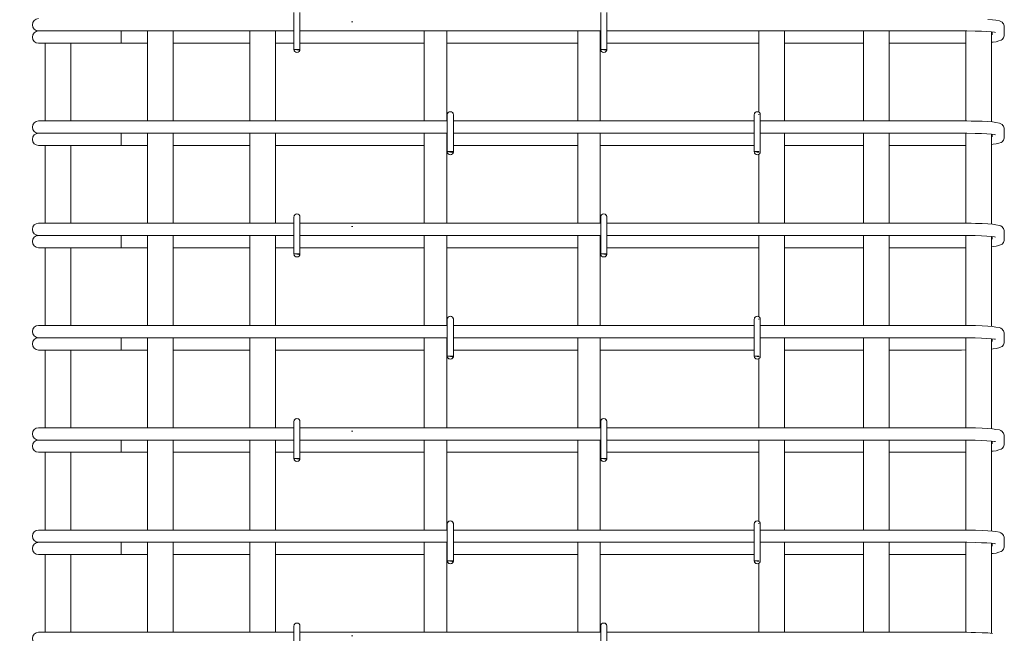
# Model space of a CAD drawing. Header units: millimetres. Extents: x 69109 to 82042, y -118926 to 7624.
# Tile 5 of 31: x 73597 to 74560, y 107 to 707. Entities that reach past the tile are written whole.
import ezdxf

# ---------------------------------------------------------------- set-up
doc = ezdxf.new("R2010")
doc.units = ezdxf.units.MM
doc.linetypes.add('ADSK_Линия разреза', pattern=[400, 0, -200, 0, -200])
doc.linetypes.add('ADSK_Пунктирная_п5', pattern=[100, 0, -100])
for name, color, linetype, lineweight in [('A-____-____-DIMS', 211, 'Continuous', 9), ('A-____-____-DIMS-25', 211, 'Continuous', 9), ('G-____-____-SYMB', 111, 'ADSK_Пунктирная_п5', 20), ('S-RBAR-____-OTLN', 171, 'Continuous', 100)]:
    doc.layers.add(name, color=color, linetype=linetype, lineweight=lineweight)
doc.styles.add('GOST Common_I_4', font='GOST_Common Italic.ttf', dxfattribs={"width": 0.8, "height": 62.5})
doc.dimstyles.new('ADSK_Для_арматуры_Основной_2_5_мм_шаг_кол-во_Стрелки_точный', dxfattribs={"dimscale": 304.8, "dimtxt": 0.206224, "dimasz": 0, "dimexe": 0.123031, "dimexo": 0.000403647, "dimgap": 0.032808, "dimtad": 1, "dimdec": 0, "dimlfac": 304.8, "dimdsep": 46, "dimtxsty": 'GOST Common_I_4', "dimblk2": 'NONE', "dimsah": 1, "dimcen": 0.09, "dimdle": 0.123031, "dimazin": 0, "dimtfac": 1, "dimtdec": 4, "dimtix": 1, "dimtmove": 0, "dimatfit": 3, "dimfxl": 1, "dimtvp": 1, "dimtfill": 1, "dimtolj": 1, "dimtzin": 0, "dimarcsym": 2})

# ---------------------------------------------------------------- blocks, each defined once
blk = doc.blocks.new('DIMBLOCK26-КЖ1_ПЭ_ВЭ1_Армирование_Пилоны_Пм-1_7_1-1')
at = {"layer": 'A-____-____-DIMS-25', "lineweight": 40}
for points in [[(73308.73, 790), (73298.86, 715), (73318.6, 715)], [(73308.73, -110), (73318.6, -35), (73298.86, -35)]]:
    blk.add_hatch(color=256, dxfattribs=at).paths.add_polyline_path(points)
at = {"layer": 'A-____-____-DIMS-25'}
for p, q in [((73308.73, 827.5), (73308.73, -147.5)), ((73308.73, 790), (73271.23, 790)), ((73308.73, 790), (73572.23, 790)), ((73308.73, -110), (73271.23, -110)), ((73308.73, -110), (73572.23, -110))]:
    blk.add_line(p, q, dxfattribs=at)
at = {"layer": 'A-____-____-DIMS-25', "lineweight": 40}
for p, q in [((73308.73, 790), (73298.86, 715)), ((73318.6, 715), (73308.73, 790)), ((73298.86, 715), (73318.6, 715)), ((73318.6, -35), (73298.86, -35)), ((73298.86, -35), (73308.73, -110)), ((73308.73, -110), (73318.6, -35))]:
    blk.add_line(p, q, dxfattribs=at)
at = {"layer": 'A-____-____-DIMS-25', "color": 0, "insert": (73217.05, 186.59), "char_height": 62.5, "width": 368.194, "attachment_point": 1, "rotation": 90, "line_spacing_factor": 1.022761, "style": 'GOST Common_I_4', "bg_fill": 3, "box_fill_scale": 1.25, "bg_fill_color": 256, "bg_fill_true_color": 13158600, "bg_fill_transparency": 0}
blk.add_mtext('100x9=900', dxfattribs=at)
blk = doc.blocks.new('_None')

msp = doc.modelspace()

# ---------------------------------------------------------------- hatches: boundary and pattern name
at = {"layer": 'S-RBAR-____-OTLN', "lineweight": 20}
for points in [[(73870.5273, 677.302), (73871.1231, 678), (73865.2253, 678), (73868.2253, 677.605)], [(74170.5273, 677.302), (74171.1231, 678), (74165.2253, 678), (74168.2253, 677.605)], [(74020.5273, 577.302), (74021.1231, 578), (74015.2253, 578), (74018.2253, 577.605)], [(74319.7253, 577.4076), (74319.7253, 578), (74315.2253, 578), (74318.2253, 577.605)], [(73870.5273, 477.302), (73871.1231, 478), (73865.2253, 478), (73868.2253, 477.605)], [(74170.5273, 477.302), (74171.1231, 478), (74165.2253, 478), (74168.2253, 477.605)], [(74020.5273, 377.302), (74021.1231, 378), (74015.2253, 378), (74018.2253, 377.605)], [(74319.7253, 377.4076), (74319.7253, 378), (74315.2253, 378), (74318.2253, 377.605)], [(73870.5273, 277.302), (73871.1231, 278), (73865.2253, 278), (73868.2253, 277.605)], [(74170.5273, 277.302), (74171.1231, 278), (74165.2253, 278), (74168.2253, 277.605)], [(74020.5273, 177.302), (74021.1231, 178), (74015.2253, 178), (74018.2253, 177.605)], [(74319.7253, 177.4076), (74319.7253, 178), (74315.2253, 178), (74318.2253, 177.605)]]:
    msp.add_hatch(color=256, dxfattribs=at).paths.add_polyline_path(points)
h = msp.add_hatch(color=256, dxfattribs=at)
edge = h.paths.add_edge_path()
edge.add_arc((73868.2253, 678), 3, 339.0594289, 360)
edge.add_line((73871.2253, 678), (73868.2253, 678))
edge.add_line((73868.2253, 678), (73871.0272, 676.9278))
h = msp.add_hatch(color=256, dxfattribs=at)
edge = h.paths.add_edge_path()
edge.add_arc((74168.2253, 678), 3, 339.0594289, 360)
edge.add_line((74171.2253, 678), (74168.2253, 678))
edge.add_line((74168.2253, 678), (74171.0272, 676.9278))
h = msp.add_hatch(color=256, dxfattribs=at)
edge = h.paths.add_edge_path()
edge.add_arc((74018.2253, 578), 3, 339.0594289, 360)
edge.add_line((74021.2253, 578), (74018.2253, 578))
edge.add_line((74018.2253, 578), (74021.0272, 576.9278))
h = msp.add_hatch(color=256, dxfattribs=at)
edge = h.paths.add_edge_path()
edge.add_arc((73868.2253, 478), 3, 339.0594289, 360)
edge.add_line((73871.2253, 478), (73868.2253, 478))
edge.add_line((73868.2253, 478), (73871.0272, 476.9278))
h = msp.add_hatch(color=256, dxfattribs=at)
edge = h.paths.add_edge_path()
edge.add_arc((74168.2253, 478), 3, 339.0594289, 360)
edge.add_line((74171.2253, 478), (74168.2253, 478))
edge.add_line((74168.2253, 478), (74171.0272, 476.9278))
h = msp.add_hatch(color=256, dxfattribs=at)
edge = h.paths.add_edge_path()
edge.add_arc((74018.2253, 378), 3, 339.0594289, 360)
edge.add_line((74021.2253, 378), (74018.2253, 378))
edge.add_line((74018.2253, 378), (74021.0272, 376.9278))
h = msp.add_hatch(color=256, dxfattribs=at)
edge = h.paths.add_edge_path()
edge.add_arc((73868.2253, 278), 3, 339.0594289, 360)
edge.add_line((73871.2253, 278), (73868.2253, 278))
edge.add_line((73868.2253, 278), (73871.0272, 276.9278))
h = msp.add_hatch(color=256, dxfattribs=at)
edge = h.paths.add_edge_path()
edge.add_arc((74168.2253, 278), 3, 339.0594289, 360)
edge.add_line((74171.2253, 278), (74168.2253, 278))
edge.add_line((74168.2253, 278), (74171.0272, 276.9278))
h = msp.add_hatch(color=256, dxfattribs=at)
edge = h.paths.add_edge_path()
edge.add_arc((74018.2253, 178), 3, 339.0594289, 360)
edge.add_line((74021.2253, 178), (74018.2253, 178))
edge.add_line((74018.2253, 178), (74021.0272, 176.9278))

# ---------------------------------------------------------------- linework, layer by layer
at = {"layer": 'G-____-____-SYMB', "linetype": 'ADSK_Линия разреза'}
msp.add_line((73922.1494, 7308.1402), (73922.1494, -1022.1016), dxfattribs=at)
at = {"layer": 'S-RBAR-____-OTLN', "lineweight": 20}
for p, q in [((73865.2253, 714), (73865.2253, 678)), ((73871.2253, 714), (73871.2253, 678)), ((74165.2253, 714), (74165.2253, 678)), ((74171.2253, 714), (74171.2253, 678)), ((74548.2276, 706.9537), (74543.5625, 707.3162)), ((74551.5455, 706.411), (74548.2276, 706.9537)), ((74554.8634, 705.8683), (74551.5455, 706.411)), ((74556.2078, 705.3185), (74554.8634, 705.8683)), ((74557.5492, 704.4166), (74556.2078, 705.3185)), ((74558.4331, 703.4835), (74557.5492, 704.4166)), ((74558.8951, 702.7946), (74558.4331, 703.4835)), ((74559.6142, 700.87), (74558.8951, 702.7946)), ((73615.7253, 696), (73616.9519, 696)), ((73617.2754, 696), (73618.1748, 696)), ((73618.1712, 696), (73621.2074, 696)), ((73621.1965, 696), (73623.459, 696)), ((73623.4487, 696), (73627.6774, 696)), ((73627.6594, 696), (73630.9019, 696)), ((73630.8843, 696), (73636.0491, 696)), ((73636.0271, 696), (73639.9174, 696)), ((73639.8943, 696), (73645.7057, 696)), ((73645.6843, 696), (73649.8105, 696)), ((73649.7863, 696), (73651.7253, 696)), ((73865.2253, 696), (73651.7253, 696)), ((73696.3981, 696), (73696.3981, 684)), ((73722.2253, 696), (73722.2253, 608)), ((73747.2253, 696), (73747.2253, 608)), ((73822.2253, 696), (73822.2253, 608)), ((73847.2253, 696), (73847.2253, 608)), ((74165.0018, 696), (73871.2253, 696)), ((73992.7253, 608), (73992.7253, 696)), ((74014.7253, 608), (74014.7253, 696)), ((74142.7253, 608), (74142.7253, 696)), ((74164.7253, 608), (74164.7253, 696)), ((74517.7253, 696), (74171.2253, 696)), ((74319.7253, 696), (74319.7253, 616.5981)), ((74344.7253, 696), (74344.7253, 608)), ((74422.2253, 696), (74422.2253, 608)), ((74447.2253, 696), (74447.2253, 608)), ((74522.9509, 695.9754), (74517.7253, 696)), ((74522.2253, 695.9789), (74522.2253, 607.9789)), ((74531.3436, 695.8275), (74522.9509, 695.9754)), ((74537.4706, 695.619), (74531.3436, 695.8275)), ((74542.7997, 695.3405), (74537.4706, 695.619)), ((74547.0887, 695.0079), (74542.7997, 695.3405)), ((74550.0729, 694.6541), (74547.0887, 695.0079)), ((74547.2253, 694.9917), (74547.2253, 607.0316)), ((74547.7253, 692.2932), (74547.7253, 694.9324)), ((74551.1676, 694.4491), (74550.0729, 694.6541)), ((74559.7253, 699.7068), (74559.6142, 700.87)), ((74559.7253, 692.2932), (74559.7253, 699.7068)), ((73615.7253, 684), (73677.1811, 684)), ((73622.2253, 684), (73622.2253, 608)), ((73647.2253, 684), (73647.2253, 608)), ((73696.3981, 684), (73677.1811, 684)), ((73696.3981, 684), (73722.2253, 684)), ((73747.2253, 684), (73822.2253, 684)), ((73847.2253, 684), (73865.2253, 684)), ((73871.2253, 684), (73992.7253, 684)), ((74014.7253, 684), (74142.7253, 684)), ((74171.2253, 684), (74319.7253, 684)), ((74344.7253, 684), (74422.2253, 684)), ((74447.2253, 684), (74517.7253, 684)), ((74517.7253, 684), (74522.2253, 684.0211)), ((74547.2253, 684.9856), (74548.9574, 685.1709)), ((74548.9574, 685.1709), (74551.8969, 685.4853)), ((74551.8969, 685.4853), (74554.3536, 686.2578)), ((74554.3536, 686.2578), (74556.8104, 687.0303)), ((74556.8104, 687.0303), (74557.5492, 687.5834)), ((74557.5492, 687.5834), (74558.8951, 689.2054)), ((74558.8951, 689.2054), (74559.6142, 691.13)), ((74559.6142, 691.13), (74559.7253, 692.2932)), ((73871.1231, 678), (73865.2253, 678)), ((73865.2253, 678), (73868.2253, 677.605)), ((73871.2253, 678), (73868.2253, 678)), ((73868.2253, 678), (73871.0272, 676.9278)), ((73868.2253, 677.605), (73870.5273, 677.302)), ((73870.5273, 677.302), (73871.1231, 678)), ((74171.1231, 678), (74165.2253, 678)), ((74165.2253, 678), (74168.2253, 677.605)), ((74171.2253, 678), (74168.2253, 678)), ((74168.2253, 678), (74171.0272, 676.9278)), ((74168.2253, 677.605), (74170.5273, 677.302)), ((74170.5273, 677.302), (74171.1231, 678)), ((73615.7253, 608), (73626.2694, 608)), ((73626.2694, 608), (73651.7253, 608)), ((74015.2253, 608), (73651.7253, 608)), ((74015.2253, 614), (74015.2253, 578)), ((74021.2253, 614), (74021.2253, 578)), ((74315.2253, 608), (74021.2253, 608)), ((74315.2253, 614), (74315.2253, 578)), ((74319.7253, 614.5924), (74319.7253, 614)), ((74321.2253, 614), (74321.2253, 578)), ((74517.7253, 608), (74321.2253, 608)), ((74523.0643, 607.9749), (74517.7253, 608)), ((74527.3622, 607.8991), (74523.0643, 607.9749)), ((74531.6601, 607.8234), (74527.3622, 607.8991)), ((74537.9809, 607.6081), (74531.6601, 607.8234)), ((74543.5625, 607.3162), (74537.9809, 607.6081)), ((74548.2276, 606.9537), (74543.5625, 607.3162)), ((74551.5455, 606.411), (74548.2276, 606.9537)), ((74554.8634, 605.8683), (74551.5455, 606.411)), ((74556.2078, 605.3185), (74554.8634, 605.8683)), ((74557.5492, 604.4166), (74556.2078, 605.3185)), ((74558.4331, 603.4835), (74557.5492, 604.4166)), ((74558.8951, 602.7946), (74558.4331, 603.4835)), ((74559.6142, 600.87), (74558.8951, 602.7946)), ((74559.7253, 599.7068), (74559.6142, 600.87)), ((74559.7253, 592.2932), (74559.7253, 599.7068)), ((73615.7253, 596), (73616.9519, 596)), ((73617.2754, 596), (73618.1748, 596)), ((73618.1712, 596), (73621.2074, 596)), ((73621.1965, 596), (73623.459, 596)), ((73623.4487, 596), (73627.6774, 596)), ((73627.6594, 596), (73630.9019, 596)), ((73630.8843, 596), (73636.0491, 596)), ((73636.0271, 596), (73639.9174, 596)), ((73639.8943, 596), (73645.7057, 596)), ((73645.6843, 596), (73649.8105, 596)), ((73649.7863, 596), (73651.7253, 596)), ((74015.2253, 596), (73651.7253, 596)), ((73696.3981, 596), (73696.3981, 584)), ((73722.2253, 596), (73722.2253, 508)), ((73747.2253, 596), (73747.2253, 508)), ((73822.2253, 596), (73822.2253, 508)), ((73847.2253, 596), (73847.2253, 508)), ((73992.7253, 508), (73992.7253, 596)), ((74014.7253, 508), (74014.7253, 596)), ((74315.2253, 596), (74021.2253, 596)), ((74142.7253, 508), (74142.7253, 596)), ((74164.7253, 508), (74164.7253, 596)), ((74517.7253, 596), (74321.2253, 596)), ((74344.7253, 596), (74344.7253, 508)), ((74422.2253, 596), (74422.2253, 508)), ((74447.2253, 596), (74447.2253, 508)), ((74522.9509, 595.9754), (74517.7253, 596)), ((74522.2253, 595.9789), (74522.2253, 507.9789)), ((74531.3436, 595.8275), (74522.9509, 595.9754)), ((74537.4706, 595.619), (74531.3436, 595.8275)), ((74542.7997, 595.3405), (74537.4706, 595.619)), ((74547.0887, 595.0079), (74542.7997, 595.3405)), ((74550.0729, 594.6541), (74547.0887, 595.0079)), ((74547.2253, 594.9917), (74547.2253, 507.0316)), ((74547.7253, 592.2932), (74547.7253, 594.9324)), ((74551.1676, 594.4491), (74550.0729, 594.6541)), ((74556.8104, 587.0303), (74557.5492, 587.5834)), ((74557.5492, 587.5834), (74558.8951, 589.2054)), ((74558.8951, 589.2054), (74559.6142, 591.13)), ((74559.6142, 591.13), (74559.7253, 592.2932)), ((73615.7253, 584), (73677.1811, 584)), ((73622.2253, 584), (73622.2253, 508)), ((73647.2253, 584), (73647.2253, 508)), ((73696.3981, 584), (73677.1811, 584)), ((73696.3981, 584), (73722.2253, 584)), ((73747.2253, 584), (73822.2253, 584)), ((73847.2253, 584), (73992.7253, 584)), ((74014.7253, 584), (74015.2253, 584)), ((74021.1231, 578), (74015.2253, 578)), ((74015.2253, 578), (74018.2253, 577.605)), ((74021.2253, 578), (74018.2253, 578)), ((74018.2253, 578), (74021.0272, 576.9278)), ((74018.2253, 577.605), (74020.5273, 577.302)), ((74020.5273, 577.302), (74021.1231, 578)), ((74021.2253, 584), (74142.7253, 584)), ((74164.7253, 584), (74315.2253, 584)), ((74319.7253, 578), (74315.2253, 578)), ((74315.2253, 578), (74318.2253, 577.605)), ((74318.2253, 577.605), (74319.7253, 577.4076)), ((74319.7253, 577.4076), (74319.7253, 578)), ((74319.7253, 578), (74319.7253, 577.4076)), ((74344.7253, 584), (74422.2253, 584)), ((74447.2253, 584), (74517.7253, 584)), ((74517.7253, 584), (74522.2253, 584.0211)), ((74547.2253, 584.9856), (74548.9574, 585.1709)), ((74548.9574, 585.1709), (74551.8969, 585.4853)), ((74551.8969, 585.4853), (74554.3536, 586.2578)), ((74554.3536, 586.2578), (74556.8104, 587.0303)), ((74319.7253, 575.4019), (74319.7253, 508)), ((73865.2253, 514), (73865.2253, 478)), ((73871.2253, 514), (73871.2253, 478)), ((74165.2253, 514), (74165.2253, 478)), ((74171.2253, 514), (74171.2253, 478)), ((73615.7253, 508), (73626.2694, 508)), ((73626.2694, 508), (73651.7253, 508)), ((73865.2253, 508), (73651.7253, 508)), ((74165.2253, 508), (73871.2253, 508)), ((74517.7253, 508), (74171.2253, 508)), ((74523.0643, 507.9749), (74517.7253, 508)), ((74527.3622, 507.8991), (74523.0643, 507.9749)), ((74531.6601, 507.8234), (74527.3622, 507.8991)), ((74537.9809, 507.6081), (74531.6601, 507.8234)), ((74543.5625, 507.3162), (74537.9809, 507.6081)), ((74548.2276, 506.9537), (74543.5625, 507.3162)), ((74551.5455, 506.411), (74548.2276, 506.9537)), ((74554.8634, 505.8683), (74551.5455, 506.411)), ((74556.2078, 505.3185), (74554.8634, 505.8683)), ((74557.5492, 504.4166), (74556.2078, 505.3185)), ((74558.4331, 503.4835), (74557.5492, 504.4166)), ((74558.8951, 502.7946), (74558.4331, 503.4835)), ((74559.6142, 500.87), (74558.8951, 502.7946)), ((74559.7253, 499.7068), (74559.6142, 500.87)), ((73615.7253, 496), (73616.9519, 496)), ((73617.2754, 496), (73618.1748, 496)), ((73618.1712, 496), (73621.2074, 496)), ((73621.1965, 496), (73623.459, 496)), ((73623.4487, 496), (73627.6774, 496)), ((73627.6594, 496), (73630.9019, 496)), ((73630.8843, 496), (73636.0491, 496)), ((73636.0271, 496), (73639.9174, 496)), ((73639.8943, 496), (73645.7057, 496)), ((73645.6843, 496), (73649.8105, 496)), ((73649.7863, 496), (73651.7253, 496)), ((73865.2253, 496), (73651.7253, 496)), ((73696.3981, 496), (73696.3981, 484)), ((73722.2253, 496), (73722.2253, 408)), ((73747.2253, 496), (73747.2253, 408)), ((73822.2253, 496), (73822.2253, 408)), ((73847.2253, 496), (73847.2253, 408)), ((74165.0018, 496), (73871.2253, 496)), ((73992.7253, 408), (73992.7253, 496)), ((74014.7253, 408), (74014.7253, 496)), ((74142.7253, 408), (74142.7253, 496)), ((74164.7253, 408), (74164.7253, 496)), ((74517.7253, 496), (74171.2253, 496)), ((74319.7253, 496), (74319.7253, 416.5981)), ((74344.7253, 496), (74344.7253, 408)), ((74422.2253, 496), (74422.2253, 408)), ((74447.2253, 496), (74447.2253, 408)), ((74522.9509, 495.9754), (74517.7253, 496)), ((74522.2253, 495.9789), (74522.2253, 407.9789)), ((74531.3436, 495.8275), (74522.9509, 495.9754)), ((74537.4706, 495.619), (74531.3436, 495.8275)), ((74542.7997, 495.3405), (74537.4706, 495.619)), ((74547.0887, 495.0079), (74542.7997, 495.3405)), ((74550.0729, 494.6541), (74547.0887, 495.0079)), ((74547.2253, 494.9917), (74547.2253, 407.0316)), ((74547.7253, 492.2932), (74547.7253, 494.9324)), ((74551.1676, 494.4491), (74550.0729, 494.6541)), ((74558.8951, 489.2054), (74559.6142, 491.13)), ((74559.6142, 491.13), (74559.7253, 492.2932)), ((74559.7253, 492.2932), (74559.7253, 499.7068)), ((73615.7253, 484), (73677.1811, 484)), ((73622.2253, 484), (73622.2253, 408)), ((73647.2253, 484), (73647.2253, 408)), ((73696.3981, 484), (73677.1811, 484)), ((73696.3981, 484), (73722.2253, 484)), ((73747.2253, 484), (73822.2253, 484)), ((73847.2253, 484), (73865.2253, 484)), ((73871.2253, 484), (73992.7253, 484)), ((74014.7253, 484), (74142.7253, 484)), ((74171.2253, 484), (74319.7253, 484)), ((74344.7253, 484), (74422.2253, 484)), ((74447.2253, 484), (74517.7253, 484)), ((74517.7253, 484), (74522.2253, 484.0211)), ((74547.2253, 484.9856), (74548.9574, 485.1709)), ((74548.9574, 485.1709), (74551.8969, 485.4853)), ((74551.8969, 485.4853), (74554.3536, 486.2578)), ((74554.3536, 486.2578), (74556.8104, 487.0303)), ((74556.8104, 487.0303), (74557.5492, 487.5834)), ((74557.5492, 487.5834), (74558.8951, 489.2054)), ((73871.1231, 478), (73865.2253, 478)), ((73865.2253, 478), (73868.2253, 477.605)), ((73871.2253, 478), (73868.2253, 478)), ((73868.2253, 478), (73871.0272, 476.9278)), ((73868.2253, 477.605), (73870.5273, 477.302)), ((73870.5273, 477.302), (73871.1231, 478)), ((74171.1231, 478), (74165.2253, 478)), ((74165.2253, 478), (74168.2253, 477.605)), ((74171.2253, 478), (74168.2253, 478)), ((74168.2253, 478), (74171.0272, 476.9278)), ((74168.2253, 477.605), (74170.5273, 477.302)), ((74170.5273, 477.302), (74171.1231, 478)), ((74015.2253, 414), (74015.2253, 378)), ((74021.2253, 414), (74021.2253, 378)), ((74315.2253, 414), (74315.2253, 378)), ((74319.7253, 414.5924), (74319.7253, 414)), ((74321.2253, 414), (74321.2253, 378)), ((73615.7253, 408), (73626.2694, 408)), ((73626.2694, 408), (73651.7253, 408)), ((74015.2253, 408), (73651.7253, 408)), ((74315.2253, 408), (74021.2253, 408)), ((74517.7253, 408), (74321.2253, 408)), ((74523.0643, 407.9749), (74517.7253, 408)), ((74527.3622, 407.8991), (74523.0643, 407.9749)), ((74531.6601, 407.8234), (74527.3622, 407.8991)), ((74537.9809, 407.6081), (74531.6601, 407.8234)), ((74543.5625, 407.3162), (74537.9809, 407.6081)), ((74548.2276, 406.9537), (74543.5625, 407.3162)), ((74551.5455, 406.411), (74548.2276, 406.9537)), ((74554.8634, 405.8683), (74551.5455, 406.411)), ((74556.2078, 405.3185), (74554.8634, 405.8683)), ((74557.5492, 404.4166), (74556.2078, 405.3185)), ((74558.4331, 403.4835), (74557.5492, 404.4166)), ((73615.7253, 396), (73616.9519, 396)), ((73617.2754, 396), (73618.1748, 396)), ((73618.1712, 396), (73621.2074, 396)), ((73621.1965, 396), (73623.459, 396)), ((73623.4487, 396), (73627.6774, 396)), ((73627.6594, 396), (73630.9019, 396)), ((73630.8843, 396), (73636.0491, 396)), ((73636.0271, 396), (73639.9174, 396)), ((73639.8943, 396), (73645.7057, 396)), ((73645.6843, 396), (73649.8105, 396)), ((73649.7863, 396), (73651.7253, 396)), ((74015.2253, 396), (73651.7253, 396)), ((73696.3981, 396), (73696.3981, 384)), ((73722.2253, 396), (73722.2253, 308)), ((73747.2253, 396), (73747.2253, 308)), ((73822.2253, 396), (73822.2253, 308)), ((73847.2253, 396), (73847.2253, 308)), ((73992.7253, 308), (73992.7253, 396)), ((74014.7253, 308), (74014.7253, 396)), ((74315.2253, 396), (74021.2253, 396)), ((74142.7253, 308), (74142.7253, 396)), ((74164.7253, 308), (74164.7253, 396)), ((74517.7253, 396), (74321.2253, 396)), ((74344.7253, 396), (74344.7253, 308)), ((74422.2253, 396), (74422.2253, 308)), ((74447.2253, 396), (74447.2253, 308)), ((74522.9509, 395.9754), (74517.7253, 396)), ((74522.2253, 395.9789), (74522.2253, 307.9789)), ((74531.3436, 395.8275), (74522.9509, 395.9754)), ((74537.4706, 395.619), (74531.3436, 395.8275)), ((74542.7997, 395.3405), (74537.4706, 395.619)), ((74547.0887, 395.0079), (74542.7997, 395.3405)), ((74550.0729, 394.6541), (74547.0887, 395.0079)), ((74547.2253, 394.9917), (74547.2253, 307.0316)), ((74547.7253, 392.2932), (74547.7253, 394.9324)), ((74551.1676, 394.4491), (74550.0729, 394.6541)), ((74558.8951, 402.7946), (74558.4331, 403.4835)), ((74559.6142, 400.87), (74558.8951, 402.7946)), ((74559.7253, 399.7068), (74559.6142, 400.87)), ((74559.7253, 392.2932), (74559.7253, 399.7068)), ((74547.2253, 384.9856), (74548.9574, 385.1709)), ((74548.9574, 385.1709), (74551.8969, 385.4853)), ((74551.8969, 385.4853), (74554.3536, 386.2578)), ((74554.3536, 386.2578), (74556.8104, 387.0303)), ((74556.8104, 387.0303), (74557.5492, 387.5834)), ((74557.5492, 387.5834), (74558.8951, 389.2054)), ((74558.8951, 389.2054), (74559.6142, 391.13)), ((74559.6142, 391.13), (74559.7253, 392.2932)), ((73615.7253, 384), (73677.1811, 384)), ((73622.2253, 384), (73622.2253, 308)), ((73647.2253, 384), (73647.2253, 308)), ((73696.3981, 384), (73677.1811, 384)), ((73696.3981, 384), (73722.2253, 384)), ((73747.2253, 384), (73822.2253, 384)), ((73847.2253, 384), (73992.7253, 384)), ((74014.7253, 384), (74015.2253, 384)), ((74021.1231, 378), (74015.2253, 378)), ((74015.2253, 378), (74018.2253, 377.605)), ((74021.2253, 378), (74018.2253, 378)), ((74018.2253, 378), (74021.0272, 376.9278)), ((74018.2253, 377.605), (74020.5273, 377.302)), ((74020.5273, 377.302), (74021.1231, 378)), ((74021.2253, 384), (74142.7253, 384)), ((74164.7253, 384), (74315.2253, 384)), ((74319.7253, 378), (74315.2253, 378)), ((74315.2253, 378), (74318.2253, 377.605)), ((74318.2253, 377.605), (74319.7253, 377.4076)), ((74319.7253, 377.4076), (74319.7253, 378)), ((74319.7253, 378), (74319.7253, 377.4076)), ((74319.7253, 375.4019), (74319.7253, 308)), ((74344.7253, 384), (74422.2253, 384)), ((74447.2253, 384), (74517.7253, 384)), ((74517.7253, 384), (74522.2253, 384.0211)), ((73615.7253, 308), (73626.2694, 308)), ((73626.2694, 308), (73651.7253, 308)), ((73865.2253, 308), (73651.7253, 308)), ((73865.2253, 314), (73865.2253, 278)), ((73871.2253, 314), (73871.2253, 278)), ((74165.0018, 308), (73871.2253, 308)), ((74165.2253, 314), (74165.2253, 278)), ((74171.2253, 314), (74171.2253, 278)), ((74517.7253, 308), (74171.2253, 308)), ((74523.0643, 307.9749), (74517.7253, 308)), ((74527.3622, 307.8991), (74523.0643, 307.9749)), ((74531.6601, 307.8234), (74527.3622, 307.8991)), ((74537.9809, 307.6081), (74531.6601, 307.8234)), ((74543.5625, 307.3162), (74537.9809, 307.6081)), ((74548.2276, 306.9537), (74543.5625, 307.3162)), ((74551.5455, 306.411), (74548.2276, 306.9537)), ((74554.8634, 305.8683), (74551.5455, 306.411)), ((74556.2078, 305.3185), (74554.8634, 305.8683)), ((74557.5492, 304.4166), (74556.2078, 305.3185)), ((74558.4331, 303.4835), (74557.5492, 304.4166)), ((74558.8951, 302.7946), (74558.4331, 303.4835)), ((74559.6142, 300.87), (74558.8951, 302.7946)), ((74559.7253, 299.7068), (74559.6142, 300.87)), ((74559.7253, 292.2932), (74559.7253, 299.7068)), ((73615.7253, 296), (73616.9519, 296)), ((73617.2754, 296), (73618.1748, 296)), ((73618.1712, 296), (73621.2074, 296)), ((73621.1965, 296), (73623.459, 296)), ((73623.4487, 296), (73627.6774, 296)), ((73627.6594, 296), (73630.9019, 296)), ((73630.8843, 296), (73636.0491, 296)), ((73636.0271, 296), (73639.9174, 296)), ((73639.8943, 296), (73645.7057, 296)), ((73645.6843, 296), (73649.8105, 296)), ((73649.7863, 296), (73651.7253, 296)), ((73865.2253, 296), (73651.7253, 296)), ((73696.3981, 296), (73696.3981, 284)), ((73722.2253, 296), (73722.2253, 208)), ((73747.2253, 296), (73747.2253, 208)), ((73822.2253, 296), (73822.2253, 208)), ((73847.2253, 296), (73847.2253, 208)), ((74165.0018, 296), (73871.2253, 296)), ((73992.7253, 208), (73992.7253, 296)), ((74014.7253, 208), (74014.7253, 296)), ((74142.7253, 208), (74142.7253, 296)), ((74164.7253, 208), (74164.7253, 296)), ((74517.7253, 296), (74171.2253, 296)), ((74319.7253, 296), (74319.7253, 216.5981)), ((74344.7253, 296), (74344.7253, 208)), ((74422.2253, 296), (74422.2253, 208)), ((74447.2253, 296), (74447.2253, 208)), ((74522.9509, 295.9754), (74517.7253, 296)), ((74522.2253, 295.9789), (74522.2253, 207.9789)), ((74531.3436, 295.8275), (74522.9509, 295.9754)), ((74537.4706, 295.619), (74531.3436, 295.8275)), ((74542.7997, 295.3405), (74537.4706, 295.619)), ((74547.0887, 295.0079), (74542.7997, 295.3405)), ((74550.0729, 294.6541), (74547.0887, 295.0079)), ((74547.2253, 294.9917), (74547.2253, 207.0316)), ((74547.7253, 292.2932), (74547.7253, 294.9324)), ((74551.1676, 294.4491), (74550.0729, 294.6541)), ((74557.5492, 287.5834), (74558.8951, 289.2054)), ((74558.8951, 289.2054), (74559.6142, 291.13)), ((74559.6142, 291.13), (74559.7253, 292.2932)), ((73615.7253, 284), (73677.1811, 284)), ((73622.2253, 284), (73622.2253, 208)), ((73647.2253, 284), (73647.2253, 208)), ((73696.3981, 284), (73677.1811, 284)), ((73696.3981, 284), (73722.2253, 284)), ((73747.2253, 284), (73822.2253, 284)), ((73847.2253, 284), (73865.2253, 284)), ((73871.2253, 284), (73992.7253, 284)), ((74014.7253, 284), (74142.7253, 284)), ((74171.2253, 284), (74319.7253, 284)), ((74344.7253, 284), (74422.2253, 284)), ((74447.2253, 284), (74517.7253, 284)), ((74517.7253, 284), (74522.2253, 284.0211)), ((74547.2253, 284.9856), (74548.9574, 285.1709)), ((74548.9574, 285.1709), (74551.8969, 285.4853)), ((74551.8969, 285.4853), (74554.3536, 286.2578)), ((74554.3536, 286.2578), (74556.8104, 287.0303)), ((74556.8104, 287.0303), (74557.5492, 287.5834)), ((73871.1231, 278), (73865.2253, 278)), ((73865.2253, 278), (73868.2253, 277.605)), ((73871.2253, 278), (73868.2253, 278)), ((73868.2253, 278), (73871.0272, 276.9278)), ((73868.2253, 277.605), (73870.5273, 277.302)), ((73870.5273, 277.302), (73871.1231, 278)), ((74171.1231, 278), (74165.2253, 278)), ((74165.2253, 278), (74168.2253, 277.605)), ((74171.2253, 278), (74168.2253, 278)), ((74168.2253, 278), (74171.0272, 276.9278)), ((74168.2253, 277.605), (74170.5273, 277.302)), ((74170.5273, 277.302), (74171.1231, 278)), ((74015.2253, 214), (74015.2253, 178)), ((74021.2253, 214), (74021.2253, 178)), ((74315.2253, 214), (74315.2253, 178)), ((74319.7253, 214.5924), (74319.7253, 214)), ((74321.2253, 214), (74321.2253, 178)), ((73615.7253, 208), (73626.2694, 208)), ((73626.2694, 208), (73651.7253, 208)), ((74015.2253, 208), (73651.7253, 208)), ((74315.2253, 208), (74021.2253, 208)), ((74517.7253, 208), (74321.2253, 208)), ((74523.0643, 207.9749), (74517.7253, 208)), ((74527.3622, 207.8991), (74523.0643, 207.9749)), ((74531.6601, 207.8234), (74527.3622, 207.8991)), ((74537.9809, 207.6081), (74531.6601, 207.8234)), ((74543.5625, 207.3162), (74537.9809, 207.6081)), ((74548.2276, 206.9537), (74543.5625, 207.3162)), ((74551.5455, 206.411), (74548.2276, 206.9537)), ((74554.8634, 205.8683), (74551.5455, 206.411)), ((74556.2078, 205.3185), (74554.8634, 205.8683)), ((74557.5492, 204.4166), (74556.2078, 205.3185)), ((74558.4331, 203.4835), (74557.5492, 204.4166)), ((74558.8951, 202.7946), (74558.4331, 203.4835)), ((74559.6142, 200.87), (74558.8951, 202.7946)), ((73615.7253, 196), (73616.9519, 196)), ((73617.2754, 196), (73618.1748, 196)), ((73618.1712, 196), (73621.2074, 196)), ((73621.1965, 196), (73623.459, 196)), ((73623.4487, 196), (73627.6774, 196)), ((73627.6594, 196), (73630.9019, 196)), ((73630.8843, 196), (73636.0491, 196)), ((73636.0271, 196), (73639.9174, 196)), ((73639.8943, 196), (73645.7057, 196)), ((73645.6843, 196), (73649.8105, 196)), ((73649.7863, 196), (73651.7253, 196)), ((74015.2253, 196), (73651.7253, 196)), ((73696.3981, 196), (73696.3981, 184)), ((73722.2253, 196), (73722.2253, 108)), ((73747.2253, 196), (73747.2253, 108)), ((73822.2253, 196), (73822.2253, 108)), ((73847.2253, 196), (73847.2253, 108)), ((73992.7253, 108), (73992.7253, 196)), ((74014.7253, 108), (74014.7253, 196)), ((74315.2253, 196), (74021.2253, 196)), ((74142.7253, 108), (74142.7253, 196)), ((74164.7253, 108), (74164.7253, 196)), ((74517.7253, 196), (74321.2253, 196)), ((74344.7253, 196), (74344.7253, 108)), ((74422.2253, 196), (74422.2253, 108)), ((74447.2253, 196), (74447.2253, 108)), ((74522.9509, 195.9754), (74517.7253, 196)), ((74522.2253, 195.9789), (74522.2253, 107.9789)), ((74531.3436, 195.8275), (74522.9509, 195.9754)), ((74537.4706, 195.619), (74531.3436, 195.8275)), ((74542.7997, 195.3405), (74537.4706, 195.619)), ((74547.0887, 195.0079), (74542.7997, 195.3405)), ((74550.0729, 194.6541), (74547.0887, 195.0079)), ((74547.2253, 194.9917), (74547.2253, 107.0316)), ((74547.7253, 192.2932), (74547.7253, 194.9324)), ((74551.1676, 194.4491), (74550.0729, 194.6541)), ((74559.7253, 199.7068), (74559.6142, 200.87)), ((74559.7253, 192.2932), (74559.7253, 199.7068)), ((73615.7253, 184), (73677.1811, 184)), ((73622.2253, 184), (73622.2253, 108)), ((73647.2253, 184), (73647.2253, 108)), ((73696.3981, 184), (73677.1811, 184)), ((73696.3981, 184), (73722.2253, 184)), ((73747.2253, 184), (73822.2253, 184)), ((73847.2253, 184), (73992.7253, 184)), ((74014.7253, 184), (74015.2253, 184)), ((74021.2253, 184), (74142.7253, 184)), ((74164.7253, 184), (74315.2253, 184)), ((74344.7253, 184), (74422.2253, 184)), ((74447.2253, 184), (74517.7253, 184)), ((74517.7253, 184), (74522.2253, 184.0211)), ((74547.2253, 184.9856), (74548.9574, 185.1709)), ((74548.9574, 185.1709), (74551.8969, 185.4853)), ((74551.8969, 185.4853), (74554.3536, 186.2578)), ((74554.3536, 186.2578), (74556.8104, 187.0303)), ((74556.8104, 187.0303), (74557.5492, 187.5834)), ((74557.5492, 187.5834), (74558.8951, 189.2054)), ((74558.8951, 189.2054), (74559.6142, 191.13)), ((74559.6142, 191.13), (74559.7253, 192.2932)), ((74021.1231, 178), (74015.2253, 178)), ((74015.2253, 178), (74018.2253, 177.605)), ((74021.2253, 178), (74018.2253, 178)), ((74018.2253, 178), (74021.0272, 176.9278)), ((74018.2253, 177.605), (74020.5273, 177.302)), ((74020.5273, 177.302), (74021.1231, 178)), ((74319.7253, 178), (74315.2253, 178)), ((74315.2253, 178), (74318.2253, 177.605)), ((74318.2253, 177.605), (74319.7253, 177.4076)), ((74319.7253, 177.4076), (74319.7253, 178)), ((74319.7253, 178), (74319.7253, 177.4076)), ((74319.7253, 175.4019), (74319.7253, 108)), ((73615.7253, 108), (73626.2694, 108)), ((73626.2694, 108), (73651.7253, 108)), ((73865.2253, 108), (73651.7253, 108)), ((73865.2253, 114), (73865.2253, 78)), ((73871.2253, 114), (73871.2253, 78)), ((74165.0018, 108), (73871.2253, 108)), ((74165.2253, 114), (74165.2253, 78)), ((74171.2253, 114), (74171.2253, 78)), ((74517.7253, 108), (74171.2253, 108)), ((74523.0643, 107.9749), (74517.7253, 108)), ((74527.3622, 107.8991), (74523.0643, 107.9749)), ((74531.6601, 107.8234), (74527.3622, 107.8991)), ((74537.9809, 107.6081), (74531.6601, 107.8234)), ((74543.5625, 107.3162), (74537.9809, 107.6081)), ((74548.2276, 106.9537), (74543.5625, 107.3162))]:
    msp.add_line(p, q, dxfattribs=at)
for centre, radius, start, end in [((73615.7253, 702), 6, 90, 270), ((73615.7253, 690), 6, 90, 270), ((73615.7253, 690), 6, 90, 105), ((73868.2253, 678), 3, 180, 360), ((73868.2253, 678), 3, 210, 240), ((73868.2253, 678), 3, 300, 330), ((73868.2253, 678), 3, 339.0594289, 0), ((73868.2253, 678), 3, 345, 360), ((74168.2253, 678), 3, 180, 0), ((74168.2253, 678), 3, 210, 240), ((74168.2253, 678), 3, 300, 330), ((74168.2253, 678), 3, 339.0594289, 0), ((74168.2253, 678), 3, 345, 0), ((74018.2253, 614), 3, 0, 180), ((74018.2253, 614), 3, 120, 150), ((74018.2253, 614), 3, 30, 60), ((74318.2253, 614), 3, 360, 180), ((74318.2253, 614), 3, 120, 150), ((73615.7253, 602), 6, 90, 270), ((74018.2253, 614), 3, 0, 15), ((73615.7253, 590), 6, 90, 270), ((73615.7253, 590), 6, 90, 105), ((74018.2253, 578), 3, 180, 360), ((74018.2253, 578), 3, 339.0594289, 0), ((74018.2253, 578), 3, 345, 360), ((74318.2253, 578), 3, 180, 0), ((74018.2253, 578), 3, 210, 240), ((74018.2253, 578), 3, 300, 330), ((74318.2253, 578), 3, 210, 240), ((73868.2253, 514), 3, 0, 180), ((73868.2253, 514), 3, 120, 150), ((73868.2253, 514), 3, 30, 60), ((73868.2253, 514), 3, 0, 15), ((74168.2253, 514), 3, 0, 180), ((74168.2253, 514), 3, 120, 150), ((74168.2253, 514), 3, 30, 60), ((74168.2253, 514), 3, 360, 15), ((73615.7253, 502), 6, 90, 270), ((73615.7253, 490), 6, 90, 270), ((73615.7253, 490), 6, 90, 105), ((73868.2253, 478), 3, 180, 360), ((73868.2253, 478), 3, 210, 240), ((73868.2253, 478), 3, 300, 330), ((73868.2253, 478), 3, 339.0594289, 0), ((73868.2253, 478), 3, 345, 360), ((74168.2253, 478), 3, 180, 0), ((74168.2253, 478), 3, 210, 240), ((74168.2253, 478), 3, 300, 330), ((74168.2253, 478), 3, 339.0594289, 0), ((74168.2253, 478), 3, 345, 0), ((74018.2253, 414), 3, 0, 180), ((74018.2253, 414), 3, 120, 149.0402812), ((74018.2253, 414), 3, 30.9597188, 60), ((74018.2253, 414), 3, 0, 15), ((74318.2253, 414), 3, 360, 180), ((74318.2253, 414), 3, 120, 149.0402812), ((73615.7253, 402), 6, 90, 270), ((73615.7253, 390), 6, 90, 270), ((73615.7253, 390), 6, 90, 105), ((74018.2253, 378), 3, 180, 360), ((74018.2253, 378), 3, 210, 240), ((74018.2253, 378), 3, 300, 330), ((74018.2253, 378), 3, 339.0594289, 0), ((74018.2253, 378), 3, 345, 360), ((74318.2253, 378), 3, 180, 0), ((74318.2253, 378), 3, 210, 240), ((73615.7253, 302), 6, 90, 270), ((73868.2253, 314), 3, 0, 180), ((73868.2253, 314), 3, 120, 150), ((73868.2253, 314), 3, 30, 60), ((73868.2253, 314), 3, 0, 15), ((74168.2253, 314), 3, 360, 180), ((74168.2253, 314), 3, 120, 150), ((74168.2253, 314), 3, 30, 60), ((74168.2253, 314), 3, 360, 15), ((73615.7253, 290), 6, 90, 270), ((73615.7253, 290), 6, 90, 105), ((73868.2253, 278), 3, 180, 360), ((73868.2253, 278), 3, 210, 240), ((73868.2253, 278), 3, 300, 330), ((73868.2253, 278), 3, 339.0594289, 360), ((73868.2253, 278), 3, 345, 360), ((74168.2253, 278), 3, 180, 0), ((74168.2253, 278), 3, 210, 240), ((74168.2253, 278), 3, 300, 330), ((74168.2253, 278), 3, 339.0594289, 360), ((74168.2253, 278), 3, 345, 0), ((74018.2253, 214), 3, 0, 180), ((74018.2253, 214), 3, 120, 150), ((74018.2253, 214), 3, 30, 60), ((74018.2253, 214), 3, 0, 15), ((74318.2253, 214), 3, 360, 180), ((74318.2253, 214), 3, 120, 150), ((73615.7253, 202), 6, 90, 270), ((73615.7253, 190), 6, 90, 270), ((73615.7253, 190), 6, 90, 105), ((74018.2253, 178), 3, 180, 360), ((74018.2253, 178), 3, 210, 240), ((74018.2253, 178), 3, 300, 330), ((74018.2253, 178), 3, 339.0594289, 360), ((74018.2253, 178), 3, 345, 360), ((74318.2253, 178), 3, 180, 0), ((74318.2253, 178), 3, 210, 240), ((73868.2253, 114), 3, 0, 180), ((73868.2253, 114), 3, 120, 150), ((73868.2253, 114), 3, 30, 60), ((74168.2253, 114), 3, 360, 180), ((74168.2253, 114), 3, 120, 150), ((74168.2253, 114), 3, 30, 60), ((73615.7253, 102), 6, 90, 270), ((73868.2253, 114), 3, 0, 15), ((74168.2253, 114), 3, 360, 15)]:
    msp.add_arc(centre, radius, start, end, dxfattribs=at)

# ---------------------------------------------------------------- next in the draw order: dimensions: what is measured, and where the dimension line sits
at = {"layer": 'A-____-____-DIMS'}
dim = msp.add_linear_dim(base=(73308.7306, -110), p1=(73609.7253, 790), p2=(73609.7253, -110), angle=90, text='100x9=900', dimstyle='ADSK_Для_арматуры_Основной_2_5_мм_шаг_кол-во_Стрелки_точный', override={"dimpost": '<>', "dimblk1": 'None', "dimblk2": 'None', "dimsah": 1, "dimfxl": 900}, dxfattribs=at)
dim.commit()
dim.dimension.update_dxf_attribs({"geometry": 'DIMBLOCK26-КЖ1_ПЭ_ВЭ1_Армирование_Пилоны_Пм-1_7_1-1', "text_midpoint": (73267.4806, 340)})

doc.saveas('drawing.dxf')
